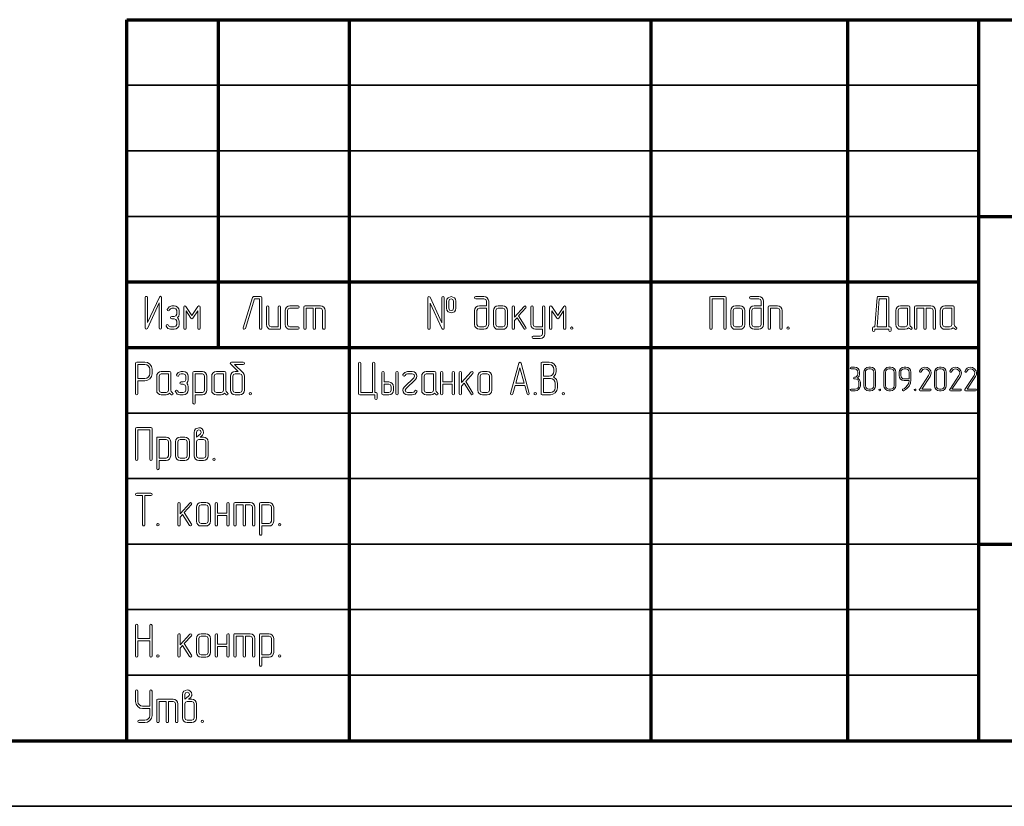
# Model space of a CAD drawing. Extents: x 0 to 420, y 0 to 297.
# Tile 7 of 15: x 222 to 297, y 0 to 60. Entities that reach past the tile are written whole.
import ezdxf

# ---------------------------------------------------------------- set-up
doc = ezdxf.new("R2010")
doc.units = 0

msp = doc.modelspace()

# ---------------------------------------------------------------- linework, layer by layer
at = {"color": 7, "lineweight": 70}
for p, q in [((230, 5), (230, 60)), ((230, 60), (415, 60)), ((237, 35), (237, 60)), ((247, 5), (247, 60)), ((270, 5), (270, 60)), ((285, 5), (285, 60)), ((295, 5), (295, 60)), ((295, 45), (415, 45)), ((230, 40), (295, 40)), ((230, 35), (295, 35)), ((295, 20), (415, 20)), ((20, 5), (415, 5)), ((230, 5), (415, 5))]:
    msp.add_line(p, q, dxfattribs=at)
at = {"color": 7, "lineweight": 35}
for p, q in [((230, 55), (295, 55)), ((230, 50), (295, 50)), ((230, 45), (295, 45)), ((230, 30), (295, 30)), ((230, 25), (295, 25)), ((230, 20), (295, 20)), ((230, 15), (295, 15)), ((230, 10), (295, 10)), ((0, 0), (420, 0))]:
    msp.add_line(p, q, dxfattribs=at)
at = {"color": 7, "lineweight": 13}
for points in [[(232.656, 36.489), (232.656, 38.81), (232.63, 38.883), (232.575, 38.913), (232.488, 38.847), (231.585, 36.895), (231.585, 38.81), (231.556, 38.876), (231.493, 38.898), (231.431, 38.876), (231.406, 38.81), (231.406, 36.489), (231.428, 36.416), (231.486, 36.387), (231.574, 36.453), (232.477, 38.405), (232.477, 36.489), (232.506, 36.424), (232.568, 36.402), (232.63, 36.424)], [(240.302, 36.471), (240.302, 38.792), (240.28, 38.858), (240.215, 38.883), (239.681, 38.883), (239.597, 38.821), (238.88, 36.5), (238.873, 36.467), (238.902, 36.405), (238.968, 36.383), (239.052, 36.446), (239.747, 38.704), (240.127, 38.704), (240.127, 36.471), (240.152, 36.405), (240.215, 36.383), (240.28, 36.405)], [(254.216, 36.471), (254.216, 38.792), (254.187, 38.858), (254.125, 38.883), (254.063, 38.858), (254.037, 38.792), (254.037, 36.877), (253.135, 38.829), (253.098, 38.872), (253.054, 38.883), (252.992, 38.858), (252.966, 38.792), (252.966, 36.471), (252.992, 36.405), (253.054, 36.383), (253.12, 36.405), (253.145, 36.471), (253.145, 38.386), (254.045, 36.435), (254.081, 36.394), (254.125, 36.383), (254.187, 36.405)], [(255.105, 37.988), (255.105, 38.525), (255.075, 38.675), (254.995, 38.792), (254.75, 38.88), (254.505, 38.792), (254.417, 38.675), (254.392, 38.525), (254.392, 37.988), (254.421, 37.838), (254.505, 37.721), (254.75, 37.633), (254.995, 37.721), (255.075, 37.838)], [(254.925, 37.988), (254.871, 37.853), (254.75, 37.812), (254.626, 37.856), (254.571, 37.988), (254.571, 38.525), (254.622, 38.657), (254.75, 38.704), (254.874, 38.657), (254.925, 38.525)], [(257.429, 38.167), (256.895, 38.167), (256.753, 38.141), (256.64, 38.065), (256.559, 37.948), (256.537, 37.812), (256.537, 36.742), (256.563, 36.603), (256.643, 36.489), (256.757, 36.409), (256.895, 36.383), (257.25, 36.383), (257.389, 36.409), (257.506, 36.489), (257.579, 36.603), (257.608, 36.742), (257.608, 38.525), (257.579, 38.66), (257.502, 38.777), (257.385, 38.854), (257.25, 38.883), (256.625, 38.883), (256.559, 38.854), (256.537, 38.792), (256.559, 38.73), (256.625, 38.704), (257.25, 38.704), (257.378, 38.653), (257.429, 38.525)], [(275.716, 36.471), (275.716, 38.792), (275.694, 38.858), (275.629, 38.883), (274.554, 38.883), (274.488, 38.858), (274.466, 38.792), (274.466, 36.471), (274.492, 36.405), (274.554, 36.383), (274.62, 36.405), (274.645, 36.471), (274.645, 38.704), (275.537, 38.704), (275.537, 36.471), (275.567, 36.405), (275.629, 36.383), (275.691, 36.405)], [(278.392, 38.167), (277.858, 38.167), (277.716, 38.141), (277.602, 38.065), (277.522, 37.948), (277.5, 37.812), (277.5, 36.742), (277.526, 36.603), (277.606, 36.489), (277.719, 36.409), (277.858, 36.383), (278.213, 36.383), (278.352, 36.409), (278.469, 36.489), (278.542, 36.603), (278.571, 36.742), (278.571, 38.525), (278.542, 38.66), (278.465, 38.777), (278.348, 38.854), (278.213, 38.883), (277.588, 38.883), (277.522, 38.854), (277.5, 38.792), (277.522, 38.73), (277.588, 38.704), (278.213, 38.704), (278.341, 38.653), (278.392, 38.525)], [(288.215, 36.562), (288.127, 36.562), (288.127, 38.796), (288.105, 38.861), (288.039, 38.883), (287.323, 38.883), (287.279, 38.876), (287.257, 38.861), (287.231, 38.803), (287.06, 36.562), (286.965, 36.562), (286.899, 36.537), (286.877, 36.471), (286.877, 36.296), (286.906, 36.23), (286.965, 36.208), (287.027, 36.23), (287.056, 36.296), (287.056, 36.383), (288.127, 36.383), (288.127, 36.296), (288.152, 36.23), (288.215, 36.208), (288.277, 36.23), (288.302, 36.296), (288.302, 36.471), (288.28, 36.537)], [(287.239, 36.562), (287.403, 38.704), (287.948, 38.704), (287.948, 36.562)], [(233.869, 37.275), (233.961, 37.392), (233.99, 37.542), (233.99, 37.812), (233.961, 37.944), (233.876, 38.061), (233.756, 38.141), (233.613, 38.167), (233.438, 38.167), (233.23, 38.101), (233.098, 37.922), (233.094, 37.893), (233.12, 37.831), (233.186, 37.805), (233.233, 37.82), (233.266, 37.867), (233.332, 37.955), (233.438, 37.988), (233.613, 37.988), (233.752, 37.937), (233.814, 37.812), (233.814, 37.542), (233.752, 37.418), (233.613, 37.367), (233.438, 37.367), (233.368, 37.334), (233.346, 37.275), (233.368, 37.213), (233.438, 37.188), (233.613, 37.188), (233.752, 37.133), (233.814, 37.008), (233.814, 36.742), (233.752, 36.614), (233.613, 36.562), (233.346, 36.562), (233.24, 36.595), (233.175, 36.687), (233.094, 36.749), (233.029, 36.723), (233.003, 36.661), (233.007, 36.628), (233.138, 36.449), (233.346, 36.383), (233.613, 36.383), (233.76, 36.413), (233.88, 36.489), (233.961, 36.603), (233.99, 36.742), (233.99, 37.008), (233.957, 37.155)], [(235.598, 36.471), (235.598, 38.079), (235.569, 38.145), (235.51, 38.171), (235.433, 38.13), (234.973, 37.44), (234.512, 38.13), (234.476, 38.16), (234.439, 38.171), (234.374, 38.141), (234.348, 38.079), (234.348, 36.471), (234.374, 36.405), (234.436, 36.383), (234.501, 36.405), (234.527, 36.471), (234.527, 37.783), (234.896, 37.224), (234.973, 37.173), (235.046, 37.224), (235.419, 37.783), (235.419, 36.471), (235.444, 36.405), (235.507, 36.383), (235.572, 36.405)], [(241.731, 36.471), (241.731, 38.079), (241.702, 38.145), (241.64, 38.167), (241.582, 38.141), (241.552, 38.079), (241.552, 36.562), (241.015, 36.562), (240.891, 36.614), (240.84, 36.742), (240.84, 38.079), (240.81, 38.145), (240.748, 38.167), (240.686, 38.141), (240.66, 38.079), (240.66, 36.742), (240.682, 36.599), (240.763, 36.486), (240.876, 36.405), (241.015, 36.383), (241.64, 36.383), (241.706, 36.405)], [(243.069, 36.383), (243.139, 36.413), (243.16, 36.471), (243.135, 36.537), (243.069, 36.562), (242.444, 36.562), (242.32, 36.614), (242.269, 36.742), (242.269, 37.812), (242.32, 37.937), (242.444, 37.988), (243.069, 37.988), (243.139, 38.017), (243.16, 38.079), (243.135, 38.141), (243.069, 38.167), (242.444, 38.167), (242.302, 38.141), (242.192, 38.061), (242.111, 37.944), (242.09, 37.812), (242.09, 36.742), (242.111, 36.599), (242.192, 36.486), (242.305, 36.405), (242.444, 36.383)], [(244.231, 37.988), (244.231, 36.471), (244.257, 36.405), (244.323, 36.383), (244.385, 36.405), (244.41, 36.471), (244.41, 37.988), (244.769, 37.988), (244.893, 37.937), (244.944, 37.812), (244.944, 36.471), (244.973, 36.405), (245.035, 36.383), (245.098, 36.405), (245.123, 36.471), (245.123, 37.812), (245.098, 37.948), (245.021, 38.065), (244.904, 38.141), (244.769, 38.167), (243.606, 38.167), (243.541, 38.145), (243.519, 38.079), (243.519, 36.471), (243.544, 36.405), (243.606, 36.383), (243.672, 36.405), (243.698, 36.471), (243.698, 37.988)], [(257.429, 37.988), (257.429, 36.742), (257.378, 36.614), (257.25, 36.562), (256.895, 36.562), (256.768, 36.614), (256.716, 36.742), (256.716, 37.812), (256.768, 37.937), (256.895, 37.988)], [(259.037, 36.742), (259.037, 37.812), (259.008, 37.948), (258.931, 38.065), (258.814, 38.141), (258.679, 38.167), (258.321, 38.167), (258.178, 38.141), (258.069, 38.061), (257.988, 37.944), (257.966, 37.812), (257.966, 36.742), (257.988, 36.599), (258.069, 36.486), (258.182, 36.405), (258.321, 36.383), (258.679, 36.383), (258.814, 36.405), (258.931, 36.486), (259.008, 36.599)], [(258.858, 36.742), (258.807, 36.614), (258.679, 36.562), (258.321, 36.562), (258.197, 36.614), (258.145, 36.742), (258.145, 37.812), (258.197, 37.937), (258.321, 37.988), (258.679, 37.988), (258.807, 37.937), (258.858, 37.812)], [(259.893, 37.407), (260.444, 38.01), (260.47, 38.072), (260.441, 38.134), (260.379, 38.163), (260.313, 38.134), (259.575, 37.319), (259.575, 38.079), (259.545, 38.145), (259.487, 38.167), (259.425, 38.141), (259.395, 38.079), (259.395, 36.471), (259.425, 36.405), (259.487, 36.383), (259.549, 36.405), (259.575, 36.471), (259.575, 37.052), (259.768, 37.268), (260.302, 36.424), (260.335, 36.391), (260.375, 36.383), (260.437, 36.409), (260.466, 36.471), (260.452, 36.522)], [(261.716, 36.383), (261.716, 36.029), (261.665, 35.901), (261.541, 35.85), (261.004, 35.85), (260.934, 35.824), (260.912, 35.762), (260.938, 35.696), (261.004, 35.671), (261.541, 35.671), (261.676, 35.7), (261.793, 35.777), (261.866, 35.894), (261.895, 36.029), (261.895, 38.079), (261.866, 38.145), (261.804, 38.171), (261.746, 38.145), (261.716, 38.079), (261.716, 36.562), (261.183, 36.562), (261.058, 36.614), (261.004, 36.742), (261.004, 38.079), (260.974, 38.145), (260.912, 38.171), (260.85, 38.145), (260.825, 38.079), (260.825, 36.742), (260.85, 36.603), (260.931, 36.489), (261.044, 36.409), (261.183, 36.383)], [(263.504, 36.471), (263.504, 38.079), (263.474, 38.145), (263.416, 38.171), (263.339, 38.13), (262.879, 37.44), (262.418, 38.13), (262.382, 38.16), (262.345, 38.171), (262.279, 38.141), (262.254, 38.079), (262.254, 36.471), (262.279, 36.405), (262.341, 36.383), (262.407, 36.405), (262.433, 36.471), (262.433, 37.783), (262.802, 37.224), (262.879, 37.173), (262.952, 37.224), (263.325, 37.783), (263.325, 36.471), (263.35, 36.405), (263.412, 36.383), (263.478, 36.405)], [(277.142, 36.742), (277.142, 37.812), (277.113, 37.948), (277.036, 38.065), (276.919, 38.141), (276.784, 38.167), (276.425, 38.167), (276.283, 38.141), (276.173, 38.061), (276.093, 37.944), (276.071, 37.812), (276.071, 36.742), (276.093, 36.599), (276.173, 36.486), (276.287, 36.405), (276.425, 36.383), (276.784, 36.383), (276.919, 36.405), (277.036, 36.486), (277.113, 36.599)], [(276.963, 36.742), (276.912, 36.614), (276.784, 36.562), (276.425, 36.562), (276.301, 36.614), (276.25, 36.742), (276.25, 37.812), (276.301, 37.937), (276.425, 37.988), (276.784, 37.988), (276.912, 37.937), (276.963, 37.812)], [(278.392, 37.988), (278.392, 36.742), (278.341, 36.614), (278.213, 36.562), (277.858, 36.562), (277.73, 36.614), (277.679, 36.742), (277.679, 37.812), (277.73, 37.937), (277.858, 37.988)], [(280, 36.471), (280, 37.812), (279.971, 37.948), (279.894, 38.065), (279.777, 38.141), (279.642, 38.167), (279.017, 38.167), (278.951, 38.145), (278.929, 38.079), (278.929, 36.471), (278.955, 36.405), (279.017, 36.383), (279.083, 36.405), (279.108, 36.471), (279.108, 37.988), (279.642, 37.988), (279.77, 37.937), (279.821, 37.812), (279.821, 36.471), (279.846, 36.405), (279.909, 36.383), (279.974, 36.405)], [(289.852, 36.555), (289.764, 36.628), (289.731, 36.742), (289.731, 38.079), (289.706, 38.145), (289.64, 38.167), (289.015, 38.167), (288.872, 38.141), (288.763, 38.061), (288.682, 37.944), (288.66, 37.812), (288.66, 36.742), (288.682, 36.599), (288.763, 36.486), (288.876, 36.405), (289.015, 36.383), (289.373, 36.383), (289.519, 36.413), (289.64, 36.504), (289.713, 36.435), (289.797, 36.383), (289.83, 36.38), (289.892, 36.405), (289.918, 36.471)], [(289.552, 36.742), (289.501, 36.614), (289.373, 36.562), (289.015, 36.562), (288.891, 36.614), (288.84, 36.742), (288.84, 37.812), (288.891, 37.937), (289.015, 37.988), (289.552, 37.988)], [(290.802, 37.988), (290.802, 36.471), (290.828, 36.405), (290.894, 36.383), (290.956, 36.405), (290.981, 36.471), (290.981, 37.988), (291.34, 37.988), (291.464, 37.937), (291.515, 37.812), (291.515, 36.471), (291.544, 36.405), (291.606, 36.383), (291.668, 36.405), (291.694, 36.471), (291.694, 37.812), (291.668, 37.948), (291.592, 38.065), (291.475, 38.141), (291.34, 38.167), (290.177, 38.167), (290.111, 38.145), (290.09, 38.079), (290.09, 36.471), (290.115, 36.405), (290.177, 36.383), (290.243, 36.405), (290.269, 36.471), (290.269, 37.988)], [(293.244, 36.555), (293.156, 36.628), (293.123, 36.742), (293.123, 38.079), (293.098, 38.145), (293.032, 38.167), (292.407, 38.167), (292.264, 38.141), (292.155, 38.061), (292.074, 37.944), (292.052, 37.812), (292.052, 36.742), (292.074, 36.599), (292.155, 36.486), (292.268, 36.405), (292.407, 36.383), (292.765, 36.383), (292.911, 36.413), (293.032, 36.504), (293.105, 36.435), (293.189, 36.383), (293.222, 36.38), (293.284, 36.405), (293.31, 36.471)], [(292.944, 36.742), (292.893, 36.614), (292.765, 36.562), (292.407, 36.562), (292.283, 36.614), (292.231, 36.742), (292.231, 37.812), (292.283, 37.937), (292.407, 37.988), (292.944, 37.988)], [(263.946, 36.562), (263.88, 36.533), (263.858, 36.471), (263.88, 36.409), (263.946, 36.383), (264.015, 36.413), (264.037, 36.471), (264.012, 36.537)], [(280.446, 36.562), (280.38, 36.533), (280.358, 36.471), (280.38, 36.409), (280.446, 36.383), (280.515, 36.413), (280.537, 36.471), (280.512, 36.537)], [(230.858, 32.454), (231.392, 32.454), (231.596, 32.495), (231.772, 32.611), (231.889, 32.783), (231.929, 32.988), (231.929, 33.346), (231.889, 33.551), (231.772, 33.726), (231.596, 33.843), (231.392, 33.883), (230.767, 33.883), (230.701, 33.858), (230.679, 33.792), (230.679, 31.471), (230.705, 31.405), (230.767, 31.383), (230.833, 31.405), (230.858, 31.471)], [(238.874, 33.065), (238.216, 33.704), (238.888, 33.704), (238.958, 33.734), (238.98, 33.792), (238.954, 33.854), (238.888, 33.883), (237.996, 33.883), (237.923, 33.861), (237.894, 33.807), (237.905, 33.766), (237.934, 33.73), (238.508, 33.167), (238.267, 33.167), (238.124, 33.141), (238.011, 33.065), (237.931, 32.948), (237.909, 32.812), (237.909, 31.742), (237.934, 31.603), (238.015, 31.489), (238.128, 31.409), (238.267, 31.383), (238.621, 31.383), (238.76, 31.409), (238.877, 31.489), (238.95, 31.603), (238.98, 31.742), (238.98, 32.812), (238.954, 32.944), (238.877, 33.057), (238.874, 33.061)], [(248.75, 31.559), (247.858, 31.559), (247.858, 33.792), (247.829, 33.858), (247.767, 33.883), (247.705, 33.858), (247.679, 33.792), (247.679, 31.471), (247.701, 31.405), (247.767, 31.383), (248.929, 31.383), (248.929, 31.117), (248.955, 31.047), (249.017, 31.025), (249.079, 31.051), (249.105, 31.117), (249.105, 31.471), (249.083, 31.537), (249.017, 31.559), (248.929, 31.559), (248.929, 33.792), (248.9, 33.858), (248.841, 33.883), (248.779, 33.858), (248.75, 33.792)], [(259.631, 32.1), (259.638, 32.1), (260.351, 32.1), (260.358, 32.1), (260.534, 31.453), (260.567, 31.402), (260.618, 31.383), (260.68, 31.409), (260.705, 31.471), (260.705, 31.497), (260.08, 33.799), (259.993, 33.88), (259.909, 33.799), (259.284, 31.497), (259.28, 31.471), (259.306, 31.409), (259.371, 31.383), (259.426, 31.402), (259.455, 31.453)], [(261.689, 31.383), (262.314, 31.383), (262.507, 31.424), (262.683, 31.544), (262.807, 31.716), (262.851, 31.917), (262.851, 32.275), (262.77, 32.557), (262.562, 32.75), (262.708, 32.937), (262.759, 33.167), (262.759, 33.346), (262.719, 33.554), (262.602, 33.726), (262.427, 33.843), (262.226, 33.883), (261.689, 33.883), (261.623, 33.858), (261.601, 33.792), (261.601, 31.471), (261.623, 31.405)], [(230.858, 32.633), (230.858, 33.704), (231.392, 33.704), (231.527, 33.675), (231.644, 33.598), (231.724, 33.481), (231.75, 33.346), (231.75, 32.988), (231.724, 32.849), (231.644, 32.736), (231.527, 32.659), (231.392, 32.633)], [(233.475, 31.555), (233.387, 31.628), (233.355, 31.742), (233.355, 33.079), (233.329, 33.145), (233.263, 33.167), (232.638, 33.167), (232.496, 33.141), (232.386, 33.061), (232.306, 32.944), (232.284, 32.812), (232.284, 31.742), (232.306, 31.599), (232.386, 31.486), (232.499, 31.405), (232.638, 31.383), (232.996, 31.383), (233.143, 31.413), (233.263, 31.504), (233.336, 31.435), (233.42, 31.383), (233.453, 31.38), (233.515, 31.405), (233.541, 31.471)], [(234.572, 32.275), (234.663, 32.392), (234.692, 32.542), (234.692, 32.812), (234.663, 32.944), (234.579, 33.061), (234.458, 33.141), (234.316, 33.167), (234.14, 33.167), (233.932, 33.101), (233.8, 32.922), (233.797, 32.893), (233.822, 32.831), (233.888, 32.805), (233.936, 32.82), (233.969, 32.867), (234.034, 32.955), (234.14, 32.988), (234.316, 32.988), (234.455, 32.937), (234.517, 32.812), (234.517, 32.542), (234.455, 32.418), (234.316, 32.367), (234.14, 32.367), (234.071, 32.334), (234.049, 32.275), (234.071, 32.213), (234.14, 32.188), (234.316, 32.188), (234.455, 32.133), (234.517, 32.008), (234.517, 31.742), (234.455, 31.614), (234.316, 31.562), (234.049, 31.562), (233.943, 31.595), (233.877, 31.687), (233.797, 31.749), (233.731, 31.723), (233.705, 31.661), (233.709, 31.628), (233.841, 31.449), (234.049, 31.383), (234.316, 31.383), (234.462, 31.413), (234.583, 31.489), (234.663, 31.603), (234.692, 31.742), (234.692, 32.008), (234.659, 32.155)], [(235.23, 31.383), (235.767, 31.383), (235.902, 31.405), (236.019, 31.486), (236.092, 31.603), (236.121, 31.742), (236.121, 32.812), (236.092, 32.948), (236.015, 33.065), (235.898, 33.141), (235.767, 33.167), (235.138, 33.167), (235.072, 33.145), (235.05, 33.079), (235.05, 30.758), (235.08, 30.693), (235.138, 30.671), (235.2, 30.693), (235.23, 30.758)], [(237.671, 31.555), (237.583, 31.628), (237.55, 31.742), (237.55, 33.079), (237.525, 33.145), (237.459, 33.167), (236.834, 33.167), (236.692, 33.141), (236.582, 33.061), (236.501, 32.944), (236.48, 32.812), (236.48, 31.742), (236.501, 31.599), (236.582, 31.486), (236.695, 31.405), (236.834, 31.383), (237.192, 31.383), (237.338, 31.413), (237.459, 31.504), (237.532, 31.435), (237.616, 31.383), (237.649, 31.38), (237.711, 31.405), (237.737, 31.471)], [(249.642, 32.367), (249.642, 33.079), (249.613, 33.145), (249.55, 33.167), (249.488, 33.141), (249.463, 33.079), (249.463, 31.471), (249.485, 31.405), (249.55, 31.383), (249.996, 31.383), (250.135, 31.405), (250.252, 31.486), (250.329, 31.599), (250.355, 31.742), (250.355, 32.008), (250.325, 32.147), (250.249, 32.261), (250.132, 32.337), (249.996, 32.367)], [(250.713, 31.471), (250.713, 33.079), (250.683, 33.145), (250.621, 33.167), (250.559, 33.141), (250.534, 33.079), (250.534, 31.471), (250.559, 31.405), (250.621, 31.383), (250.687, 31.405)], [(252.138, 31.621), (252.145, 31.654), (252.116, 31.716), (252.054, 31.742), (251.97, 31.683), (251.897, 31.595), (251.78, 31.562), (251.422, 31.562), (251.294, 31.614), (251.246, 31.742), (251.301, 31.87), (252.029, 32.553), (252.109, 32.67), (252.138, 32.809), (252.113, 32.94), (252.036, 33.061), (251.919, 33.138), (251.78, 33.167), (251.422, 33.167), (251.206, 33.098), (251.067, 32.929), (251.06, 32.897), (251.089, 32.834), (251.151, 32.812), (251.232, 32.867), (251.312, 32.955), (251.422, 32.988), (251.78, 32.988), (251.912, 32.933), (251.959, 32.809), (251.904, 32.681), (251.181, 31.997), (251.093, 31.88), (251.067, 31.742), (251.089, 31.606), (251.166, 31.493), (251.279, 31.409), (251.422, 31.383), (251.78, 31.383), (251.89, 31.402), (251.999, 31.449)], [(253.688, 31.555), (253.6, 31.628), (253.567, 31.742), (253.567, 33.079), (253.542, 33.145), (253.476, 33.167), (252.851, 33.167), (252.708, 33.141), (252.599, 33.061), (252.518, 32.944), (252.496, 32.812), (252.496, 31.742), (252.518, 31.599), (252.599, 31.486), (252.712, 31.405), (252.851, 31.383), (253.209, 31.383), (253.355, 31.413), (253.476, 31.504), (253.549, 31.435), (253.633, 31.383), (253.666, 31.38), (253.728, 31.405), (253.754, 31.471)], [(254.817, 32.367), (254.105, 32.367), (254.105, 33.079), (254.075, 33.145), (254.013, 33.167), (253.951, 33.141), (253.925, 33.079), (253.925, 31.471), (253.951, 31.405), (254.013, 31.383), (254.079, 31.405), (254.105, 31.471), (254.105, 32.188), (254.817, 32.188), (254.817, 31.471), (254.843, 31.405), (254.905, 31.383), (254.971, 31.405), (254.996, 31.471), (254.996, 33.079), (254.967, 33.145), (254.905, 33.167), (254.846, 33.141), (254.817, 33.079)], [(255.852, 32.407), (256.404, 33.01), (256.429, 33.072), (256.4, 33.134), (256.338, 33.163), (256.272, 33.134), (255.534, 32.319), (255.534, 33.079), (255.504, 33.145), (255.446, 33.167), (255.384, 33.141), (255.355, 33.079), (255.355, 31.471), (255.384, 31.405), (255.446, 31.383), (255.508, 31.405), (255.534, 31.471), (255.534, 32.052), (255.727, 32.268), (256.261, 31.424), (256.294, 31.391), (256.334, 31.383), (256.396, 31.409), (256.425, 31.471), (256.411, 31.522)], [(257.855, 31.742), (257.855, 32.812), (257.825, 32.948), (257.749, 33.065), (257.632, 33.141), (257.496, 33.167), (257.138, 33.167), (256.996, 33.141), (256.886, 33.061), (256.806, 32.944), (256.784, 32.812), (256.784, 31.742), (256.806, 31.599), (256.886, 31.486), (256.999, 31.405), (257.138, 31.383), (257.496, 31.383), (257.632, 31.405), (257.749, 31.486), (257.825, 31.599)], [(260.311, 32.279), (259.678, 32.279), (259.993, 33.452)], [(261.78, 32.809), (261.78, 33.704), (262.226, 33.704), (262.361, 33.675), (262.478, 33.598), (262.555, 33.481), (262.58, 33.346), (262.58, 33.167), (262.555, 33.028), (262.478, 32.915), (262.357, 32.834), (262.226, 32.809)], [(285.75, 32.68), (285.855, 32.814), (285.892, 32.98), (285.892, 33.109), (285.863, 33.257), (285.782, 33.383), (285.655, 33.467), (285.508, 33.496), (285.25, 33.496), (285.203, 33.475), (285.187, 33.43), (285.203, 33.386), (285.25, 33.367), (285.508, 33.367), (285.608, 33.346), (285.689, 33.291), (285.745, 33.207), (285.766, 33.109), (285.766, 32.98), (285.745, 32.88), (285.689, 32.799), (285.605, 32.741), (285.508, 32.725), (285.461, 32.704), (285.442, 32.659), (285.461, 32.614), (285.508, 32.596), (285.571, 32.596), (285.671, 32.575), (285.755, 32.52), (285.811, 32.436), (285.829, 32.338), (285.829, 32.08), (285.811, 31.98), (285.755, 31.899), (285.671, 31.841), (285.571, 31.825), (285.25, 31.825), (285.203, 31.804), (285.187, 31.759), (285.203, 31.714), (285.25, 31.696), (285.571, 31.696), (285.718, 31.722), (285.845, 31.809), (285.929, 31.933), (285.958, 32.08), (285.958, 32.338), (285.897, 32.541)], [(287.116, 32.08), (287.116, 33.109), (287.087, 33.257), (287.003, 33.383), (286.876, 33.467), (286.729, 33.496), (286.6, 33.496), (286.45, 33.464), (286.326, 33.38), (286.242, 33.254), (286.216, 33.109), (286.216, 32.08), (286.242, 31.933), (286.329, 31.809), (286.453, 31.722), (286.6, 31.696), (286.729, 31.696), (286.876, 31.722), (287.003, 31.809), (287.087, 31.933)], [(286.987, 32.08), (286.968, 31.978), (286.911, 31.899), (286.826, 31.841), (286.729, 31.825), (286.6, 31.825), (286.503, 31.841), (286.421, 31.899), (286.363, 31.98), (286.345, 32.08), (286.345, 33.109), (286.361, 33.207), (286.418, 33.291), (286.5, 33.346), (286.6, 33.367), (286.729, 33.367), (286.826, 33.346), (286.911, 33.291), (286.968, 33.207), (286.987, 33.109)], [(288.655, 32.08), (288.655, 33.109), (288.626, 33.257), (288.542, 33.383), (288.416, 33.467), (288.268, 33.496), (288.139, 33.496), (287.989, 33.464), (287.866, 33.38), (287.782, 33.254), (287.755, 33.109), (287.755, 32.08), (287.782, 31.933), (287.868, 31.809), (287.992, 31.722), (288.139, 31.696), (288.268, 31.696), (288.416, 31.722), (288.542, 31.809), (288.626, 31.933)], [(288.526, 32.08), (288.508, 31.978), (288.45, 31.899), (288.366, 31.841), (288.268, 31.825), (288.139, 31.825), (288.042, 31.841), (287.961, 31.899), (287.903, 31.98), (287.884, 32.08), (287.884, 33.109), (287.9, 33.207), (287.958, 33.291), (288.039, 33.346), (288.139, 33.367), (288.268, 33.367), (288.366, 33.346), (288.45, 33.291), (288.508, 33.207), (288.526, 33.109)], [(289.811, 32.538), (289.811, 33.109), (289.782, 33.259), (289.697, 33.383), (289.571, 33.467), (289.424, 33.496), (289.295, 33.496), (289.145, 33.464), (289.021, 33.38), (288.937, 33.254), (288.911, 33.109), (288.911, 32.851), (288.937, 32.701), (289.021, 32.578), (289.145, 32.493), (289.295, 32.467), (289.679, 32.467), (289.645, 32.288), (289.563, 32.114), (289.411, 31.938), (289.313, 31.87), (289.208, 31.82), (289.176, 31.796), (289.166, 31.762), (289.184, 31.714), (289.226, 31.696), (289.255, 31.699), (289.489, 31.838), (289.671, 32.046), (289.774, 32.28)], [(289.682, 32.596), (289.295, 32.596), (289.197, 32.612), (289.116, 32.67), (289.058, 32.751), (289.039, 32.851), (289.039, 33.109), (289.055, 33.207), (289.113, 33.291), (289.195, 33.346), (289.295, 33.367), (289.424, 33.367), (289.524, 33.346), (289.608, 33.291), (289.661, 33.207), (289.682, 33.109)], [(291.282, 31.696), (291.332, 31.717), (291.347, 31.759), (291.329, 31.807), (291.282, 31.825), (290.634, 31.825), (291.274, 32.793), (291.339, 32.928), (291.361, 33.054), (291.321, 33.225), (291.208, 33.37), (291.05, 33.464), (290.879, 33.496), (290.753, 33.478), (290.645, 33.425), (290.545, 33.328), (290.476, 33.191), (290.471, 33.167), (290.492, 33.122), (290.539, 33.104), (290.574, 33.117), (290.595, 33.146), (290.713, 33.314), (290.884, 33.364), (291.013, 33.341), (291.121, 33.275), (291.2, 33.172), (291.226, 33.054), (291.211, 32.959), (291.192, 32.914), (291.166, 32.864), (290.461, 31.796), (290.45, 31.764), (290.468, 31.717), (290.513, 31.696)], [(292.505, 32.08), (292.505, 33.109), (292.476, 33.257), (292.392, 33.383), (292.266, 33.467), (292.118, 33.496), (291.989, 33.496), (291.839, 33.464), (291.716, 33.38), (291.632, 33.254), (291.605, 33.109), (291.605, 32.08), (291.632, 31.933), (291.718, 31.809), (291.842, 31.722), (291.989, 31.696), (292.118, 31.696), (292.266, 31.722), (292.392, 31.809), (292.476, 31.933)], [(292.376, 32.08), (292.358, 31.978), (292.3, 31.899), (292.216, 31.841), (292.118, 31.825), (291.989, 31.825), (291.892, 31.841), (291.811, 31.899), (291.753, 31.98), (291.734, 32.08), (291.734, 33.109), (291.75, 33.207), (291.808, 33.291), (291.889, 33.346), (291.989, 33.367), (292.118, 33.367), (292.216, 33.346), (292.3, 33.291), (292.358, 33.207), (292.376, 33.109)], [(293.592, 31.696), (293.642, 31.717), (293.658, 31.759), (293.639, 31.807), (293.592, 31.825), (292.945, 31.825), (293.584, 32.793), (293.65, 32.928), (293.671, 33.054), (293.632, 33.225), (293.518, 33.37), (293.361, 33.464), (293.189, 33.496), (293.063, 33.478), (292.955, 33.425), (292.855, 33.328), (292.787, 33.191), (292.782, 33.167), (292.803, 33.122), (292.85, 33.104), (292.884, 33.117), (292.905, 33.146), (293.024, 33.314), (293.195, 33.364), (293.324, 33.341), (293.432, 33.275), (293.511, 33.172), (293.537, 33.054), (293.521, 32.959), (293.503, 32.914), (293.476, 32.864), (292.771, 31.796), (292.761, 31.764), (292.779, 31.717), (292.824, 31.696)], [(294.747, 31.696), (294.797, 31.717), (294.813, 31.759), (294.795, 31.807), (294.747, 31.825), (294.1, 31.825), (294.739, 32.793), (294.805, 32.928), (294.826, 33.054), (294.787, 33.225), (294.674, 33.37), (294.516, 33.464), (294.345, 33.496), (294.218, 33.478), (294.111, 33.425), (294.011, 33.328), (293.942, 33.191), (293.937, 33.167), (293.958, 33.122), (294.005, 33.104), (294.039, 33.117), (294.061, 33.146), (294.179, 33.314), (294.35, 33.364), (294.479, 33.341), (294.587, 33.275), (294.666, 33.172), (294.692, 33.054), (294.676, 32.959), (294.658, 32.914), (294.632, 32.864), (293.926, 31.796), (293.916, 31.764), (293.934, 31.717), (293.979, 31.696)], [(233.175, 31.742), (233.124, 31.614), (232.996, 31.562), (232.638, 31.562), (232.514, 31.614), (232.463, 31.742), (232.463, 32.812), (232.514, 32.937), (232.638, 32.988), (233.175, 32.988)], [(235.23, 31.559), (235.23, 32.988), (235.767, 32.988), (235.891, 32.937), (235.942, 32.812), (235.942, 31.742), (235.887, 31.614), (235.767, 31.559)], [(237.371, 31.742), (237.32, 31.614), (237.192, 31.562), (236.834, 31.562), (236.71, 31.614), (236.659, 31.742), (236.659, 32.812), (236.71, 32.937), (236.834, 32.988), (237.371, 32.988)], [(238.8, 31.742), (238.749, 31.614), (238.621, 31.562), (238.267, 31.562), (238.139, 31.614), (238.088, 31.742), (238.088, 32.812), (238.139, 32.937), (238.267, 32.988), (238.621, 32.988), (238.749, 32.937), (238.8, 32.812)], [(253.388, 31.742), (253.337, 31.614), (253.209, 31.562), (252.851, 31.562), (252.727, 31.614), (252.675, 31.742), (252.675, 32.812), (252.727, 32.937), (252.851, 32.988), (253.388, 32.988)], [(257.675, 31.742), (257.624, 31.614), (257.496, 31.562), (257.138, 31.562), (257.014, 31.614), (256.963, 31.742), (256.963, 32.812), (257.014, 32.937), (257.138, 32.988), (257.496, 32.988), (257.624, 32.937), (257.675, 32.812)], [(261.78, 31.562), (261.78, 32.63), (262.314, 32.63), (262.449, 32.604), (262.566, 32.527), (262.646, 32.41), (262.672, 32.275), (262.672, 31.917), (262.646, 31.774), (262.566, 31.665), (262.449, 31.584), (262.314, 31.562)], [(239.425, 31.562), (239.36, 31.533), (239.338, 31.471), (239.36, 31.409), (239.425, 31.383), (239.495, 31.413), (239.517, 31.471), (239.491, 31.537)], [(249.642, 32.188), (249.996, 32.188), (250.124, 32.136), (250.175, 32.008), (250.175, 31.742), (250.124, 31.614), (249.996, 31.562), (249.642, 31.562)], [(261.155, 31.562), (261.089, 31.533), (261.067, 31.471), (261.089, 31.409), (261.155, 31.383), (261.224, 31.413), (261.246, 31.471), (261.221, 31.537)], [(263.293, 31.562), (263.227, 31.533), (263.205, 31.471), (263.227, 31.409), (263.293, 31.383), (263.363, 31.413), (263.384, 31.471), (263.359, 31.537)], [(287.434, 31.825), (287.387, 31.804), (287.371, 31.759), (287.387, 31.714), (287.434, 31.696), (287.484, 31.717), (287.5, 31.759), (287.482, 31.807)], [(290.129, 31.825), (290.082, 31.804), (290.066, 31.759), (290.082, 31.714), (290.129, 31.696), (290.179, 31.717), (290.195, 31.759), (290.176, 31.807)], [(231.929, 26.471), (231.929, 28.792), (231.907, 28.858), (231.841, 28.883), (230.767, 28.883), (230.701, 28.858), (230.679, 28.792), (230.679, 26.471), (230.705, 26.405), (230.767, 26.383), (230.833, 26.405), (230.858, 26.471), (230.858, 28.704), (231.75, 28.704), (231.75, 26.471), (231.779, 26.405), (231.841, 26.383), (231.904, 26.405)], [(235.61, 28.167), (235.694, 28.233), (235.774, 28.302), (235.84, 28.419), (235.851, 28.463), (235.855, 28.525), (235.825, 28.675), (235.741, 28.792), (235.628, 28.858), (235.496, 28.88), (235.251, 28.792), (235.167, 28.675), (235.142, 28.525), (235.142, 27.812), (235.142, 26.742), (235.167, 26.603), (235.248, 26.489), (235.361, 26.409), (235.5, 26.383), (235.855, 26.383), (235.993, 26.409), (236.11, 26.489), (236.183, 26.603), (236.213, 26.742), (236.213, 27.812), (236.183, 27.948), (236.107, 28.065), (235.99, 28.141), (235.855, 28.167)], [(235.321, 28.167), (235.321, 28.525), (235.372, 28.657), (235.496, 28.704), (235.624, 28.657), (235.675, 28.525), (235.661, 28.463), (235.632, 28.416), (235.61, 28.394), (235.456, 28.262)], [(232.463, 26.383), (233, 26.383), (233.135, 26.405), (233.252, 26.486), (233.325, 26.603), (233.355, 26.742), (233.355, 27.812), (233.325, 27.948), (233.249, 28.065), (233.132, 28.141), (233, 28.167), (232.371, 28.167), (232.306, 28.145), (232.284, 28.079), (232.284, 25.758), (232.313, 25.693), (232.371, 25.671), (232.433, 25.693), (232.463, 25.758)], [(232.463, 26.559), (232.463, 27.988), (233, 27.988), (233.124, 27.937), (233.175, 27.812), (233.175, 26.742), (233.121, 26.614), (233, 26.559)], [(234.784, 26.742), (234.784, 27.812), (234.754, 27.948), (234.678, 28.065), (234.561, 28.141), (234.425, 28.167), (234.067, 28.167), (233.925, 28.141), (233.815, 28.061), (233.735, 27.944), (233.713, 27.812), (233.713, 26.742), (233.735, 26.599), (233.815, 26.486), (233.928, 26.405), (234.067, 26.383), (234.425, 26.383), (234.561, 26.405), (234.678, 26.486), (234.754, 26.599)], [(234.605, 26.742), (234.553, 26.614), (234.425, 26.562), (234.067, 26.562), (233.943, 26.614), (233.892, 26.742), (233.892, 27.812), (233.943, 27.937), (234.067, 27.988), (234.425, 27.988), (234.553, 27.937), (234.605, 27.812)], [(236.034, 26.742), (235.982, 26.614), (235.855, 26.562), (235.5, 26.562), (235.372, 26.614), (235.321, 26.742), (235.321, 27.812), (235.372, 27.937), (235.5, 27.988), (235.855, 27.988), (235.982, 27.937), (236.034, 27.812)], [(236.659, 26.562), (236.593, 26.533), (236.571, 26.471), (236.593, 26.409), (236.659, 26.383), (236.728, 26.413), (236.75, 26.471), (236.724, 26.537)], [(231.213, 23.704), (231.213, 21.471), (231.242, 21.405), (231.304, 21.383), (231.366, 21.405), (231.392, 21.471), (231.392, 23.704), (231.841, 23.704), (231.907, 23.734), (231.929, 23.792), (231.907, 23.854), (231.841, 23.883), (230.767, 23.883), (230.701, 23.854), (230.679, 23.792), (230.701, 23.73), (230.767, 23.704)], [(234.385, 22.407), (234.937, 23.01), (234.963, 23.072), (234.933, 23.134), (234.871, 23.163), (234.806, 23.134), (234.067, 22.319), (234.067, 23.079), (234.038, 23.145), (233.98, 23.167), (233.917, 23.141), (233.888, 23.079), (233.888, 21.471), (233.917, 21.405), (233.98, 21.383), (234.042, 21.405), (234.067, 21.471), (234.067, 22.052), (234.261, 22.268), (234.795, 21.424), (234.827, 21.391), (234.868, 21.383), (234.93, 21.409), (234.959, 21.471), (234.944, 21.522)], [(236.388, 21.742), (236.388, 22.812), (236.359, 22.948), (236.282, 23.065), (236.165, 23.141), (236.03, 23.167), (235.672, 23.167), (235.529, 23.141), (235.42, 23.061), (235.339, 22.944), (235.317, 22.812), (235.317, 21.742), (235.339, 21.599), (235.42, 21.486), (235.533, 21.405), (235.672, 21.383), (236.03, 21.383), (236.165, 21.405), (236.282, 21.486), (236.359, 21.599)], [(236.209, 21.742), (236.158, 21.614), (236.03, 21.562), (235.672, 21.562), (235.548, 21.614), (235.496, 21.742), (235.496, 22.812), (235.548, 22.937), (235.672, 22.988), (236.03, 22.988), (236.158, 22.937), (236.209, 22.812)], [(237.638, 22.367), (236.925, 22.367), (236.925, 23.079), (236.896, 23.145), (236.834, 23.167), (236.772, 23.141), (236.746, 23.079), (236.746, 21.471), (236.772, 21.405), (236.834, 21.383), (236.9, 21.405), (236.925, 21.471), (236.925, 22.188), (237.638, 22.188), (237.638, 21.471), (237.664, 21.405), (237.726, 21.383), (237.792, 21.405), (237.817, 21.471), (237.817, 23.079), (237.788, 23.145), (237.726, 23.167), (237.667, 23.141), (237.638, 23.079)], [(238.888, 22.988), (238.888, 21.471), (238.914, 21.405), (238.98, 21.383), (239.042, 21.405), (239.067, 21.471), (239.067, 22.988), (239.425, 22.988), (239.55, 22.937), (239.601, 22.812), (239.601, 21.471), (239.63, 21.405), (239.692, 21.383), (239.754, 21.405), (239.78, 21.471), (239.78, 22.812), (239.754, 22.948), (239.678, 23.065), (239.561, 23.141), (239.425, 23.167), (238.263, 23.167), (238.197, 23.145), (238.175, 23.079), (238.175, 21.471), (238.201, 21.405), (238.263, 21.383), (238.329, 21.405), (238.355, 21.471), (238.355, 22.988)], [(240.317, 21.383), (240.855, 21.383), (240.99, 21.405), (241.107, 21.486), (241.18, 21.603), (241.209, 21.742), (241.209, 22.812), (241.18, 22.948), (241.103, 23.065), (240.986, 23.141), (240.855, 23.167), (240.226, 23.167), (240.16, 23.145), (240.138, 23.079), (240.138, 20.758), (240.167, 20.693), (240.226, 20.671), (240.288, 20.693), (240.317, 20.758)], [(240.317, 21.559), (240.317, 22.988), (240.855, 22.988), (240.979, 22.937), (241.03, 22.812), (241.03, 21.742), (240.975, 21.614), (240.855, 21.559)], [(232.371, 21.562), (232.306, 21.533), (232.284, 21.471), (232.306, 21.409), (232.371, 21.383), (232.441, 21.413), (232.463, 21.471), (232.437, 21.537)], [(241.655, 21.562), (241.589, 21.533), (241.567, 21.471), (241.589, 21.409), (241.655, 21.383), (241.724, 21.413), (241.746, 21.471), (241.721, 21.537)], [(231.75, 12.809), (230.858, 12.809), (230.858, 13.792), (230.829, 13.858), (230.767, 13.883), (230.705, 13.858), (230.679, 13.792), (230.679, 11.471), (230.705, 11.405), (230.767, 11.383), (230.833, 11.405), (230.858, 11.471), (230.858, 12.63), (231.75, 12.63), (231.75, 11.471), (231.779, 11.405), (231.841, 11.383), (231.904, 11.405), (231.929, 11.471), (231.929, 13.792), (231.9, 13.858), (231.841, 13.883), (231.779, 13.858), (231.75, 13.792)], [(234.385, 12.407), (234.937, 13.01), (234.963, 13.072), (234.933, 13.134), (234.871, 13.163), (234.806, 13.134), (234.067, 12.319), (234.067, 13.079), (234.038, 13.145), (233.98, 13.167), (233.917, 13.141), (233.888, 13.079), (233.888, 11.471), (233.917, 11.405), (233.98, 11.383), (234.042, 11.405), (234.067, 11.471), (234.067, 12.052), (234.261, 12.268), (234.795, 11.424), (234.827, 11.391), (234.868, 11.383), (234.93, 11.409), (234.959, 11.471), (234.944, 11.522)], [(236.388, 11.742), (236.388, 12.812), (236.359, 12.948), (236.282, 13.065), (236.165, 13.141), (236.03, 13.167), (235.672, 13.167), (235.529, 13.141), (235.42, 13.061), (235.339, 12.944), (235.317, 12.812), (235.317, 11.742), (235.339, 11.599), (235.42, 11.486), (235.533, 11.405), (235.672, 11.383), (236.03, 11.383), (236.165, 11.405), (236.282, 11.486), (236.359, 11.599)], [(236.209, 11.742), (236.158, 11.614), (236.03, 11.562), (235.672, 11.562), (235.548, 11.614), (235.496, 11.742), (235.496, 12.812), (235.548, 12.937), (235.672, 12.988), (236.03, 12.988), (236.158, 12.937), (236.209, 12.812)], [(237.638, 12.367), (236.925, 12.367), (236.925, 13.079), (236.896, 13.145), (236.834, 13.167), (236.772, 13.141), (236.746, 13.079), (236.746, 11.471), (236.772, 11.405), (236.834, 11.383), (236.9, 11.405), (236.925, 11.471), (236.925, 12.188), (237.638, 12.188), (237.638, 11.471), (237.664, 11.405), (237.726, 11.383), (237.792, 11.405), (237.817, 11.471), (237.817, 13.079), (237.788, 13.145), (237.726, 13.167), (237.667, 13.141), (237.638, 13.079)], [(238.888, 12.988), (238.888, 11.471), (238.914, 11.405), (238.98, 11.383), (239.042, 11.405), (239.067, 11.471), (239.067, 12.988), (239.425, 12.988), (239.55, 12.937), (239.601, 12.812), (239.601, 11.471), (239.63, 11.405), (239.692, 11.383), (239.754, 11.405), (239.78, 11.471), (239.78, 12.812), (239.754, 12.948), (239.678, 13.065), (239.561, 13.141), (239.425, 13.167), (238.263, 13.167), (238.197, 13.145), (238.175, 13.079), (238.175, 11.471), (238.201, 11.405), (238.263, 11.383), (238.329, 11.405), (238.355, 11.471), (238.355, 12.988)], [(240.317, 11.383), (240.855, 11.383), (240.99, 11.405), (241.107, 11.486), (241.18, 11.603), (241.209, 11.742), (241.209, 12.812), (241.18, 12.948), (241.103, 13.065), (240.986, 13.141), (240.855, 13.167), (240.226, 13.167), (240.16, 13.145), (240.138, 13.079), (240.138, 10.758), (240.167, 10.693), (240.226, 10.671), (240.288, 10.693), (240.317, 10.758)], [(240.317, 11.559), (240.317, 12.988), (240.855, 12.988), (240.979, 12.937), (241.03, 12.812), (241.03, 11.742), (240.975, 11.614), (240.855, 11.559)], [(232.371, 11.562), (232.306, 11.533), (232.284, 11.471), (232.306, 11.409), (232.371, 11.383), (232.441, 11.413), (232.463, 11.471), (232.437, 11.537)], [(241.655, 11.562), (241.589, 11.533), (241.567, 11.471), (241.589, 11.409), (241.655, 11.383), (241.724, 11.413), (241.746, 11.471), (241.721, 11.537)], [(231.75, 7.454), (231.75, 6.917), (231.724, 6.774), (231.644, 6.665), (231.527, 6.584), (231.392, 6.562), (230.946, 6.562), (230.88, 6.533), (230.858, 6.471), (230.88, 6.409), (230.946, 6.383), (231.392, 6.383), (231.596, 6.42), (231.772, 6.541), (231.889, 6.712), (231.929, 6.917), (231.929, 8.792), (231.9, 8.858), (231.841, 8.883), (231.779, 8.858), (231.75, 8.792), (231.75, 7.633), (231.213, 7.633), (231.074, 7.659), (230.961, 7.739), (230.88, 7.849), (230.858, 7.988), (230.858, 8.792), (230.829, 8.858), (230.767, 8.883), (230.705, 8.858), (230.679, 8.792), (230.679, 7.988), (230.719, 7.783), (230.836, 7.611), (231.008, 7.491), (231.213, 7.454)], [(234.714, 8.167), (234.798, 8.233), (234.879, 8.302), (234.944, 8.419), (234.955, 8.463), (234.959, 8.525), (234.93, 8.675), (234.846, 8.792), (234.732, 8.858), (234.601, 8.88), (234.356, 8.792), (234.272, 8.675), (234.246, 8.525), (234.246, 7.812), (234.246, 6.742), (234.272, 6.603), (234.352, 6.489), (234.466, 6.409), (234.605, 6.383), (234.959, 6.383), (235.098, 6.409), (235.215, 6.489), (235.288, 6.603), (235.317, 6.742), (235.317, 7.812), (235.288, 7.948), (235.211, 8.065), (235.094, 8.141), (234.959, 8.167)], [(234.425, 8.167), (234.425, 8.525), (234.477, 8.657), (234.601, 8.704), (234.729, 8.657), (234.78, 8.525), (234.765, 8.463), (234.736, 8.416), (234.714, 8.394), (234.561, 8.262)], [(232.996, 7.988), (232.996, 6.471), (233.022, 6.405), (233.088, 6.383), (233.15, 6.405), (233.175, 6.471), (233.175, 7.988), (233.534, 7.988), (233.658, 7.937), (233.709, 7.812), (233.709, 6.471), (233.738, 6.405), (233.8, 6.383), (233.863, 6.405), (233.888, 6.471), (233.888, 7.812), (233.863, 7.948), (233.786, 8.065), (233.669, 8.141), (233.534, 8.167), (232.371, 8.167), (232.306, 8.145), (232.284, 8.079), (232.284, 6.471), (232.309, 6.405), (232.371, 6.383), (232.437, 6.405), (232.463, 6.471), (232.463, 7.988)], [(235.138, 6.742), (235.087, 6.614), (234.959, 6.562), (234.605, 6.562), (234.477, 6.614), (234.425, 6.742), (234.425, 7.812), (234.477, 7.937), (234.605, 7.988), (234.959, 7.988), (235.087, 7.937), (235.138, 7.812)], [(235.763, 6.562), (235.697, 6.533), (235.675, 6.471), (235.697, 6.409), (235.763, 6.383), (235.833, 6.413), (235.855, 6.471), (235.829, 6.537)]]:
    msp.add_lwpolyline(points, close=True, dxfattribs=at)

doc.saveas('drawing.dxf')
